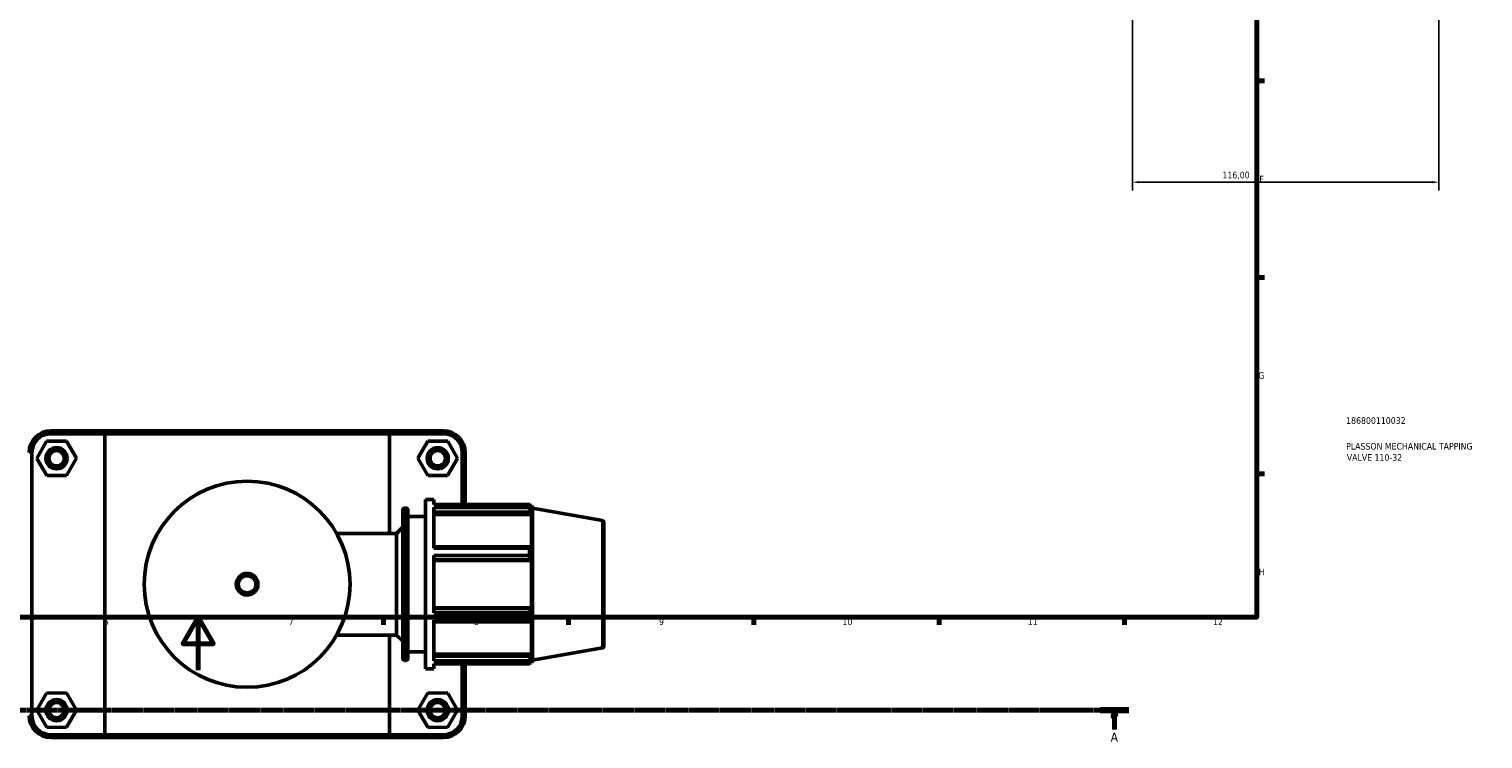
# Model space of a CAD drawing. Header units: millimetres. Extents: x 0 to 1025, y -26 to 1487.
# Tile 3 of 8: x 357 to 907, y -26 to 242. Entities that reach past the tile are written whole.
import ezdxf

# ---------------------------------------------------------------- set-up
doc = ezdxf.new("R2010")
doc.units = ezdxf.units.MM
doc.linetypes.add('CHAIN', pattern=[0.7087, 0.4724, -0.0591, 0.1181, -0.0591])
for name, color, linetype, lineweight in [('Border (ISO)', 7, 'Continuous', 70), ('Dimension (ISO)', 7, 'Continuous', 25), ('Section Line (ISO)', 7, 'CHAIN', 70), ('Title (ISO)', 7, 'Continuous', 50), ('Visible (ISO)', 7, 'Continuous', 50), ('Visible Narrow (ISO)', 7, 'Continuous', 35)]:
    doc.layers.add(name, color=color, linetype=linetype, lineweight=lineweight)
doc.styles.add('Label Text (ISO)', font='tahoma.ttf')
doc.styles.add('Note Text (ISO)', font='tahoma.ttf')
doc.dimstyles.new('Default (ISO)', dxfattribs={"dimtxt": 2.5, "dimasz": 2.5, "dimexe": 3.175, "dimexo": 0, "dimgap": 0.762, "dimtad": 1, "dimrnd": 1e-08, "dimzin": 0, "dimtxsty": 'Note Text (ISO)', "dimcen": 0.09, "dimdle": 10, "dimclrd": 256, "dimclre": 256, "dimclrt": 232, "dimazin": 0, "dimtfac": 1.40208, "dimtmove": 0, "dimatfit": 3, "dimfxl": 1, "dimtolj": 1, "dimtzin": 0, "dimlwd": -1, "dimlwe": -1, "dimarcsym": 0})

# ---------------------------------------------------------------- blocks, each defined once
blk = doc.blocks.new('Borders Default Border')
at = {"layer": 'Border (ISO)'}
for p, q in [((821, 222.75), (823.9, 222.75)), ((821, 148.5), (823.9, 148.5)), ((821, 74.25), (823.9, 74.25)), ((490.58, 20), (490.58, 17.1)), ((560.67, 20), (560.67, 17.1)), ((630.75, 20), (630.75, 17.1)), ((700.83, 20), (700.83, 17.1)), ((770.92, 20), (770.92, 17.1))]:
    blk.add_line(p, q, dxfattribs=at)
at = {"layer": 'Border (ISO)', "flags": 128}
for points in [[(20, 20), (20, 574), (821, 574), (821, 20), (20, 20)], [(420.5, 0), (420.5, 20), (414.73, 10), (426.27, 10), (420.5, 20)]]:
    blk.add_lwpolyline(points, dxfattribs=at)
at = {"layer": 'Border (ISO)', "color": 232, "true_color": 0xca0064, "char_height": 2.5, "attachment_point": 7, "style": 'Note Text (ISO)'}
for s, insert in [('F', (822, 184.38)), ('G', (821.61, 110.08)), ('H', (821.74, 35.88)), ('6', (384.66, 17.05)), ('7', (454.77, 17.1)), ('8', (524.81, 17.04)), ('9', (594.88, 17.05)), ('10', (664.29, 17.05)), ('11', (734.37, 17.1)), ('12', (804.46, 17.1))]:
    blk.add_mtext(s, dxfattribs=dict(at, insert=insert))
blk = doc.blocks.new('Title Blocks ISO')
at = {"layer": 'Title (ISO)', "color": 232, "true_color": 0xca0064, "style": 'Note Text (ISO)'}
for tag, p in [('PART_NUMBER_001', (33.84, 73.13)), ('DESCRIPTION_001', (33.84, 63.4)), ('DESCRIPTION_002', (34.09, 59.18))]:
    blk.add_attdef(tag, p, '', height=2.5, dxfattribs=at)
blk = doc.blocks.new('2dTransSection0')
at = {"layer": 'Section Line (ISO)', "linetype": 'CHAIN'}
blk.add_line((89.19, -15.05), (772.6, -15.05), dxfattribs=at)
at = {"layer": 'Section Line (ISO)', "linetype": 'Continuous', "lineweight": 140}
blk.add_line((761.79, -15.05), (772.6, -15.05), dxfattribs=at)
at = {"layer": 'Section Line (ISO)', "linetype": 'Continuous'}
for p, q in [((767.19, -15.05), (766.69, -17.55)), ((767.19, -17.55), (767.19, -15.05)), ((767.69, -17.55), (767.19, -15.05)), ((766.69, -17.55), (767.69, -17.55)), ((767.19, -22.41), (767.19, -17.55))]:
    blk.add_line(p, q, dxfattribs=at)
at = {"layer": 'Section Line (ISO)', "linetype": 'Continuous', "flags": 128}
blk.add_lwpolyline([(767.69, -17.55), (767.19, -15.05), (766.69, -17.55), (767.69, -17.55)], dxfattribs=at)
at = {"layer": 'Section Line (ISO)'}
blk.add_solid([(767.69, -17.55), (767.19, -15.05), (766.69, -17.55), (767.69, -17.55)], dxfattribs=at)
at = {"layer": 'Section Line (ISO)', "insert": (765.71, -27.05), "char_height": 3.5, "attachment_point": 7, "style": 'Label Text (ISO)'}
blk.add_mtext('A', dxfattribs=at)
blk = doc.blocks.new('*D14')
at = {"layer": 'Defpoints', "color": 0, "transparency": 16777216}
for p in [(773.96, 310.33), (889.96, 310.33), (773.96, 184.48)]:
    blk.add_point(p, dxfattribs=at)
at = {"layer": 'Dimension (ISO)', "transparency": 16777216}
for p, q in [((773.96, 310.33), (773.96, 181.31)), ((889.96, 310.33), (889.96, 181.31)), ((887.46, 184.48), (776.46, 184.48))]:
    blk.add_line(p, q, dxfattribs=at)
for points in [[(776.46, 184.9), (776.46, 184.07), (773.96, 184.48)], [(887.46, 184.9), (887.46, 184.07), (889.96, 184.48)]]:
    blk.add_solid(points, dxfattribs=at)
at = {"layer": 'Dimension (ISO)', "color": 232, "true_color": 0xca0064, "transparency": 16777216, "insert": (808.01, 188.42), "char_height": 2.5, "attachment_point": 1, "style": 'Note Text (ISO)'}
blk.add_mtext('\\A1;116,00', dxfattribs=at)

msp = doc.modelspace()

# ---------------------------------------------------------------- linework, layer by layer
at = {"layer": 'Visible (ISO)'}
for p, q in [((385.82, 90.51), (364.781, 90.51)), ((364.781, 89.41), (385.142, 89.41)), ((492.92, 89.41), (385.142, 89.41)), ((385.142, 89.41), (385.142, -24.39)), ((385.82, 90.51), (492.242, 90.51)), ((513.281, 90.51), (492.242, 90.51)), ((492.92, 89.41), (513.281, 89.41)), ((492.92, 51.71), (492.92, 89.41)), ((363.144, 86.59), (359.426, 80.07)), ((370.649, 86.63), (363.144, 86.59)), ((374.437, 80.151), (370.649, 86.63)), ((503.626, 80.151), (507.413, 86.63)), ((507.413, 86.63), (514.919, 86.59)), ((514.919, 86.59), (518.637, 80.07)), ((357.631, -17.24), (357.631, 82.26)), ((359.426, 80.07), (363.213, 73.59)), ((370.719, 73.631), (374.437, 80.151)), ((507.344, 73.631), (503.626, 80.151)), ((518.637, 80.07), (514.849, 73.59)), ((520.431, 82.26), (520.431, 62.62)), ((521.531, 62.62), (521.531, 82.26)), ((363.213, 73.59), (370.719, 73.631)), ((514.849, 73.59), (507.344, 73.631)), ((497.903, 4.35), (497.903, 60.67)), ((498.543, 61.31), (499.191, 61.31)), ((499.831, 60.67), (499.831, 4.35)), ((506.531, 0.51), (506.531, 64.51)), ((506.531, 64.51), (509.731, 64.51)), ((509.731, 62.62), (509.731, 64.51)), ((509.731, 62.62), (545.852, 62.62)), ((509.731, 46.139), (509.731, 61.463)), ((545.852, 61.463), (509.731, 61.463)), ((545.852, 61.463), (545.852, 62.62)), ((546.055, 62.27), (546.668, 62.27)), ((546.668, 60.893), (546.318, 61.809)), ((547.031, 61.271), (546.668, 62.27)), ((546.668, 60.893), (546.668, 62.27)), ((547.031, 3.749), (547.031, 61.271)), ((573.502, 56.604), (547.031, 61.271)), ((499.831, 58.11), (506.531, 58.11)), ((509.731, 59.759), (546.318, 59.759)), ((509.731, 58.908), (546.668, 58.908)), ((546.318, 59.759), (546.668, 58.908)), ((546.668, 46.252), (546.668, 58.908)), ((574.031, 55.973), (574.031, 9.047)), ((472.922, 51.71), (495.531, 51.71)), ((495.531, 51.71), (497.903, 54.082)), ((495.531, 13.31), (495.531, 51.71)), ((546.318, 46.695), (509.731, 46.695)), ((509.731, 46.139), (545.852, 46.139)), ((545.852, 43.346), (545.852, 46.139)), ((546.668, 46.252), (546.318, 46.695)), ((509.731, 21.675), (509.731, 43.346)), ((545.852, 43.346), (509.731, 43.346)), ((509.731, 41.748), (546.318, 41.748)), ((509.731, 41.459), (546.668, 41.459)), ((546.318, 41.748), (546.668, 41.459)), ((546.668, 23.561), (546.668, 41.459)), ((509.731, 23.561), (546.668, 23.561)), ((546.318, 23.273), (509.731, 23.273)), ((546.668, 23.561), (546.318, 23.273)), ((509.731, 21.675), (545.852, 21.675)), ((509.731, 3.558), (509.731, 18.881)), ((545.852, 18.881), (509.731, 18.881)), ((509.731, 18.325), (546.318, 18.325)), ((545.852, 18.881), (545.852, 21.675)), ((546.318, 18.325), (546.668, 18.769)), ((546.668, 6.113), (546.668, 18.769)), ((472.922, 13.31), (495.531, 13.31)), ((492.92, -24.39), (492.92, 13.31)), ((495.531, 13.31), (497.903, 10.939)), ((499.831, 6.91), (506.531, 6.91)), ((509.731, 6.113), (546.668, 6.113)), ((546.668, 6.113), (546.318, 5.261)), ((573.502, 8.417), (547.031, 3.749)), ((498.543, 3.71), (499.191, 3.71)), ((506.531, 0.51), (509.731, 0.51)), ((546.318, 5.261), (509.731, 5.261)), ((509.731, 3.558), (545.852, 3.558)), ((509.731, 0.51), (509.731, 2.401)), ((545.852, 2.401), (509.731, 2.401)), ((520.431, 2.401), (520.431, -17.24)), ((521.531, -17.24), (521.531, 2.401)), ((545.852, 2.401), (545.852, 3.558)), ((546.055, 2.75), (546.668, 2.75)), ((546.318, 3.212), (546.668, 4.128)), ((546.668, 2.75), (546.668, 4.128)), ((547.031, 3.749), (546.668, 2.75)), ((363.144, -8.61), (359.426, -15.13)), ((370.649, -8.57), (363.144, -8.61)), ((374.437, -15.049), (370.649, -8.57)), ((503.626, -15.049), (507.413, -8.57)), ((507.413, -8.57), (514.919, -8.61)), ((514.919, -8.61), (518.637, -15.13)), ((359.426, -15.13), (363.213, -21.61)), ((370.719, -21.569), (374.437, -15.049)), ((507.344, -21.569), (503.626, -15.049)), ((518.637, -15.13), (514.849, -21.61)), ((363.213, -21.61), (370.719, -21.569)), ((514.849, -21.61), (507.344, -21.569)), ((385.142, -24.39), (364.781, -24.39)), ((364.781, -25.49), (385.82, -25.49)), ((385.142, -24.39), (492.92, -24.39)), ((492.242, -25.49), (385.82, -25.49)), ((492.242, -25.49), (513.281, -25.49)), ((513.281, -24.39), (492.92, -24.39))]:
    msp.add_line(p, q, dxfattribs=at)
for centre, radius in [((366.931, 80.11), 4), ((366.931, 80.11), 2.9), ((511.131, 80.11), 4), ((511.131, 80.11), 2.9), ((439.031, 32.51), 38.952), ((439.031, 32.51), 4.095), ((366.931, -15.09), 4), ((366.931, -15.09), 2.9), ((511.131, -15.09), 4), ((511.131, -15.09), 2.9)]:
    msp.add_circle(centre, radius, dxfattribs=at)
for centre, radius, start, end in [((364.781, 82.26), 8.25, 90, 180), ((364.781, 82.26), 7.15, 90, 180), ((513.281, 82.26), 8.25, 0, 90), ((513.281, 82.26), 7.15, 0, 90), ((498.543, 60.67), 0.64, 90, 180), ((499.191, 60.67), 0.64, 0, 90), ((573.391, 55.973), 0.64, 0, 80), ((573.391, 9.047), 0.64, 280, 0), ((498.543, 4.35), 0.64, 180, 270), ((499.191, 4.35), 0.64, 270, 0), ((364.781, -17.24), 8.25, 180, 270), ((364.781, -17.24), 7.15, 180, 270), ((513.281, -17.24), 8.25, 270, 0), ((513.281, -17.24), 7.15, 270, 0)]:
    msp.add_arc(centre, radius, start, end, dxfattribs=at)
for points in [[(385.82, 90.51), (385.593, 90.144), (385.367, 89.777), (385.142, 89.41)], [(492.242, 90.51), (492.469, 90.144), (492.695, 89.777), (492.92, 89.41)], [(385.82, -25.49), (385.593, -25.123), (385.367, -24.757), (385.142, -24.39)], [(492.242, -25.49), (492.469, -25.123), (492.695, -24.757), (492.92, -24.39)]]:
    msp.add_open_spline(points, degree=3, dxfattribs=at)
for points, weights in [([(545.852, 62.62), (546.095, 62.206), (546.318, 61.809)], [1, 1.00110742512, 1.00139794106]), ([(546.318, 59.759), (546.095, 60.594), (545.852, 61.463)], [1.00139794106, 1.00110742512, 1]), ([(545.852, 46.139), (546.095, 46.423), (546.318, 46.695)], [1, 1.00110742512, 1.00139794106]), ([(546.318, 41.748), (546.095, 42.531), (545.852, 43.346)], [1.00139794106, 1.00110742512, 1]), ([(545.852, 21.675), (546.095, 22.49), (546.318, 23.273)], [1, 1.00110742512, 1.00139794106]), ([(546.318, 18.325), (546.095, 18.598), (545.852, 18.881)], [1.00139794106, 1.00110742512, 1]), ([(545.852, 3.558), (546.095, 4.427), (546.318, 5.261)], [1, 1.00110742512, 1.00139794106]), ([(546.318, 3.212), (546.095, 2.815), (545.852, 2.401)], [1.00139794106, 1.00110742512, 1])]:
    msp.add_rational_spline(points, weights, degree=2, dxfattribs=at)
at = {"layer": 'Visible Narrow (ISO)'}
for p, q in [((364.781, 89.465), (364.781, 90.455)), ((513.281, 89.465), (513.281, 90.455)), ((357.576, 82.26), (356.586, 82.26)), ((520.486, 82.26), (521.476, 82.26)), ((498.543, 60.956), (498.543, 4.065)), ((499.191, 4.065), (499.191, 60.956)), ((573.502, 8.714), (573.502, 56.307)), ((357.576, -17.24), (356.586, -17.24)), ((520.486, -17.24), (521.476, -17.24)), ((364.781, -24.445), (364.781, -25.435)), ((513.281, -24.445), (513.281, -25.435))]:
    msp.add_line(p, q, dxfattribs=at)
msp.add_circle((439.031, 32.51), 3.095, dxfattribs=at)

# ---------------------------------------------------------------- block references
msp.add_blockref('Borders Default Border', (0, 0))
msp.add_blockref('Title Blocks ISO', (821, 20)).add_auto_attribs({'PART_NUMBER_001': '186800110032', 'DESCRIPTION_001': 'PLASSON MECHANICAL TAPPING', 'DESCRIPTION_002': 'VALVE 110-32'})
at = {"layer": 'Section Line (ISO)'}
msp.add_blockref('2dTransSection0', (0, 0), dxfattribs=at)

# ---------------------------------------------------------------- dimensions: what is measured, and where the dimension line sits
at = {"layer": 'Dimension (ISO)'}
dim = msp.add_linear_dim(base=(773.964, 184.482), p1=(889.964, 310.327), p2=(773.964, 310.327), dimstyle='Default (ISO)', override={"dimdec": 2, "dimtp": 0, "dimtm": 0, "dimtdec": 2, "dimtofl": 0, "dimatfit": 1}, dxfattribs=at)
dim.commit()
dim.dimension.update_dxf_attribs({"geometry": '*D14', "text_midpoint": (812.964, 184.482), "dimtype": 160})

doc.saveas('drawing.dxf')
